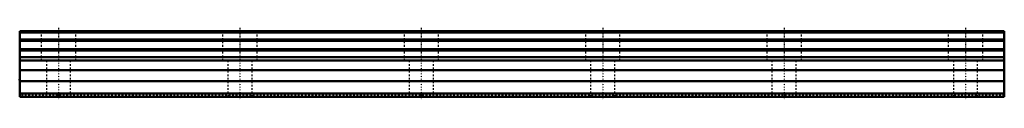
# Model space of a CAD drawing. Header units: millimetres. Extents: x -22 to 548, y -2 to 40.
import ezdxf

# ---------------------------------------------------------------- set-up
doc = ezdxf.new("R2010")
doc.units = ezdxf.units.MM
doc.linetypes.add('Center', pattern=[1.5, 0.45, -0.5, 0.05, -0.5])
doc.linetypes.add('Dashed', pattern=[2, 1, -1])
for name, color, linetype, lineweight in [('2d ConnectionPoints', 7, 'Continuous', 50), ('AM_0', 7, 'Continuous', 50), ('AM_7', 7, 'Center', 25), ('AM_9', 6, 'Dashed', 25)]:
    doc.layers.add(name, color=color, linetype=linetype, lineweight=lineweight)

msp = doc.modelspace()

# ---------------------------------------------------------------- linework, layer by layer
at = {"layer": '2d ConnectionPoints'}
for p in [(-22.5, 10), (0, 0), (0, 0)]:
    msp.add_point(p, dxfattribs=at)
at = {"layer": 'AM_0'}
for p, q in [((547.5, 38), (-22.5, 38)), ((-22.5, 38), (-22.5, 0)), ((547.5, 37.14), (-22.5, 37.14)), ((547.5, 38), (547.5, 0)), ((547.5, 33.09), (-22.5, 33.09)), ((547.5, 32.5), (-22.5, 32.5)), ((547.5, 27.5), (-22.5, 27.5)), ((547.5, 26.91), (-22.5, 26.91)), ((547.5, 22.86), (-22.5, 22.86)), ((547.5, 21), (-22.5, 21)), ((547.5, 15.5), (-22.5, 15.5)), ((547.5, 9), (-22.5, 9)), ((547.5, 2), (-22.5, 2)), ((547.5, 0), (-22.5, 0))]:
    msp.add_line(p, q, dxfattribs=at)
at = {"layer": 'AM_7'}
for p, q in [((0, 39.9), (0, -1.9)), ((105, 39.9), (105, -1.9)), ((210, 39.9), (210, -1.9)), ((315, 39.9), (315, -1.9)), ((420, 39.9), (420, -1.9)), ((525, 39.9), (525, -1.9))]:
    msp.add_line(p, q, dxfattribs=at)
at = {"layer": 'AM_9'}
for p, q in [((-10, 38), (-10, 21)), ((10, 21), (10, 38)), ((95, 38), (95, 21)), ((115, 21), (115, 38)), ((200, 38), (200, 21)), ((220, 21), (220, 38)), ((305, 38), (305, 21)), ((325, 21), (325, 38)), ((410, 38), (410, 21)), ((430, 21), (430, 38)), ((515, 38), (515, 21)), ((535, 21), (535, 38)), ((10, 21), (-10, 21)), ((-7, 21), (-7, 0)), ((7, 0), (7, 21)), ((115, 21), (95, 21)), ((98, 21), (98, 0)), ((112, 0), (112, 21)), ((220, 21), (200, 21)), ((203, 21), (203, 0)), ((217, 0), (217, 21)), ((325, 21), (305, 21)), ((308, 21), (308, 0)), ((322, 0), (322, 21)), ((430, 21), (410, 21)), ((413, 21), (413, 0)), ((427, 0), (427, 21)), ((535, 21), (515, 21)), ((518, 21), (518, 0)), ((532, 0), (532, 21)), ((547.5, 1), (-22.5, 1))]:
    msp.add_line(p, q, dxfattribs=at)

doc.saveas('drawing.dxf')
